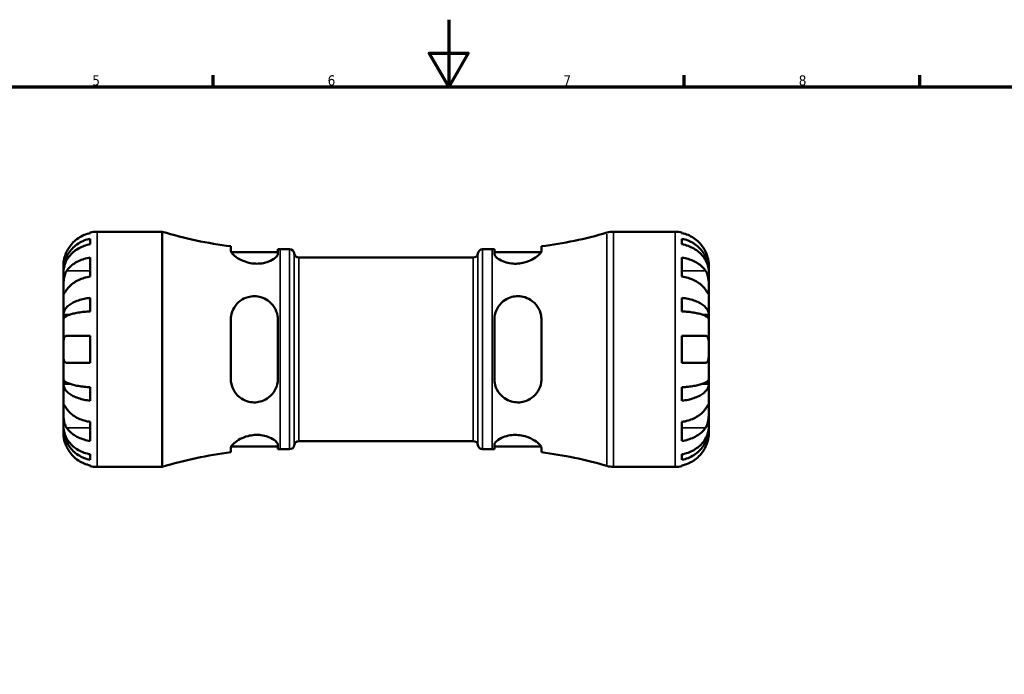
# Model space of a CAD drawing. Header units: millimetres. Extents: x 0 to 904, y -182 to 594.
# Tile 6 of 7: x 293 to 586, y 399 to 594. Entities that reach past the tile are written whole.
import ezdxf

# ---------------------------------------------------------------- set-up
doc = ezdxf.new("R2010")
doc.units = ezdxf.units.MM
for name, color, linetype, lineweight in [('Border (ANSI)', 7, 'Continuous', 70), ('Visible (ANSI)', 7, 'Continuous', 50), ('Visible Narrow (ANSI)', 7, 'Continuous', 35)]:
    doc.layers.add(name, color=color, linetype=linetype, lineweight=lineweight)
doc.styles.add('Note Text (ANSI)', font='tahoma.ttf')

# ---------------------------------------------------------------- blocks, each defined once
blk = doc.blocks.new('Borders Default Border')
at = {"layer": 'Border (ANSI)'}
for p, q in [((350.42, 574), (350.42, 577.45)), ((490.58, 574), (490.58, 577.45)), ((560.67, 574), (560.67, 577.45))]:
    blk.add_line(p, q, dxfattribs=at)
at = {"layer": 'Border (ANSI)', "flags": 128}
for points in [[(420.5, 594), (420.5, 574), (414.73, 584), (426.27, 584), (420.5, 574)], [(20, 20), (20, 574), (821, 574), (821, 20), (20, 20)]]:
    blk.add_lwpolyline(points, dxfattribs=at)
at = {"layer": 'Border (ANSI)', "color": 230, "true_color": 0xff0080, "char_height": 3.05, "attachment_point": 7, "style": 'Note Text (ANSI)'}
for s, insert in [('5', (314.48, 574.34)), ('6', (384.49, 574.34)), ('7', (454.6, 574.4)), ('8', (524.63, 574.33))]:
    blk.add_mtext(s, dxfattribs=dict(at, insert=insert))

msp = doc.modelspace()

# ---------------------------------------------------------------- linework, layer by layer
at = {"layer": 'Visible (ANSI)'}
for p, q in [((313.885, 530.487), (313.885, 530.718)), ((315.885, 530.92), (335.285, 530.92)), ((335.285, 460.92), (335.285, 530.92)), ((469.517, 530.92), (487.885, 530.92)), ((489.885, 530.718), (489.885, 530.487)), ((313.885, 527.176), (313.885, 528.837)), ((489.885, 528.837), (489.885, 527.176)), ((355.685, 526.574), (355.685, 525.284)), ((355.795, 524.87), (369.685, 524.87)), ((369.685, 524.341), (369.685, 525.672)), ((370.385, 525.67), (373.185, 525.67)), ((430.585, 525.67), (433.385, 525.67)), ((434.085, 525.672), (434.085, 524.341)), ((434.085, 524.87), (447.975, 524.87)), ((448.085, 525.284), (448.085, 526.574)), ((313.885, 517.534), (313.885, 523.191)), ((375.963, 523.22), (427.807, 523.22)), ((489.885, 523.191), (489.885, 517.534)), ((305.885, 519.311), (305.885, 520.92)), ((305.885, 519.311), (305.91, 519.311)), ((305.885, 518.699), (305.885, 519.311)), ((305.885, 513.598), (305.885, 518.699)), ((497.885, 519.311), (497.86, 519.311)), ((497.885, 519.311), (497.885, 520.92)), ((497.885, 518.699), (497.885, 519.311)), ((497.885, 513.598), (497.885, 518.699)), ((305.885, 506.221), (305.885, 513.598)), ((497.885, 506.221), (497.885, 513.598)), ((313.885, 507.206), (313.885, 511.215)), ((489.885, 511.215), (489.885, 507.206)), ((305.885, 506.221), (307.794, 506.221)), ((305.885, 504.743), (305.885, 506.221)), ((305.885, 495.92), (305.885, 504.743)), ((355.685, 504.72), (355.685, 487.12)), ((369.685, 487.12), (369.685, 504.72)), ((434.085, 504.72), (434.085, 487.12)), ((448.085, 487.12), (448.085, 504.72)), ((497.885, 506.221), (495.976, 506.221)), ((497.885, 504.743), (497.885, 506.221)), ((497.885, 495.92), (497.885, 504.743)), ((313.885, 491.92), (313.885, 499.92)), ((489.885, 499.92), (489.885, 491.92)), ((305.885, 487.097), (305.885, 495.92)), ((497.885, 487.097), (497.885, 495.92)), ((305.885, 485.619), (305.885, 487.097)), ((497.885, 485.619), (497.885, 487.097)), ((305.885, 485.619), (307.794, 485.619)), ((305.885, 478.242), (305.885, 485.619)), ((313.885, 480.625), (313.885, 484.633)), ((489.885, 484.633), (489.885, 480.625)), ((497.885, 485.619), (495.976, 485.619)), ((497.885, 478.242), (497.885, 485.619)), ((305.885, 473.141), (305.885, 478.242)), ((497.885, 473.141), (497.885, 478.242)), ((305.885, 472.529), (305.885, 473.141)), ((305.885, 472.529), (305.91, 472.529)), ((305.885, 470.92), (305.885, 472.529)), ((313.885, 468.649), (313.885, 474.306)), ((489.885, 474.306), (489.885, 468.649)), ((497.885, 472.529), (497.86, 472.529)), ((497.885, 472.529), (497.885, 473.141)), ((497.885, 470.92), (497.885, 472.529)), ((355.685, 466.556), (355.685, 465.266)), ((355.795, 466.97), (369.685, 466.97)), ((369.685, 466.168), (369.685, 467.499)), ((370.385, 466.17), (373.185, 466.17)), ((375.963, 468.62), (427.807, 468.62)), ((430.585, 466.17), (433.385, 466.17)), ((434.085, 467.499), (434.085, 466.168)), ((434.085, 466.97), (447.975, 466.97)), ((448.085, 465.266), (448.085, 466.556)), ((313.885, 463.003), (313.885, 464.664)), ((489.885, 464.664), (489.885, 463.003)), ((313.885, 461.122), (313.885, 461.353)), ((315.885, 460.92), (335.285, 460.92)), ((469.517, 460.92), (487.885, 460.92)), ((489.885, 461.353), (489.885, 461.122))]:
    msp.add_line(p, q, dxfattribs=at)
for centre, radius, start, end in [((315.885, 520.92), 10, 90, 101.53696), ((370.385, 645.629), 119.959, 252.98636, 262.96119), ((433.385, 645.629), 119.959, 277.03881, 286.53458), ((469.517, 523.92), 7, 90, 106.53458), ((487.885, 520.92), 10, 78.46304, 90), ((370.385, 645.629), 119.959, 269.66566, 270), ((373.185, 524.27), 1.4, 7.18076, 90), ((375.963, 524.62), 1.4, 187.18076, 270), ((427.807, 524.62), 1.4, 270, 352.81924), ((430.585, 524.27), 1.4, 90, 172.81924), ((433.385, 645.629), 119.959, 270, 270.33434), ((370.385, 346.211), 119.959, 90, 90.33434), ((373.185, 467.57), 1.4, 270, 352.81924), ((375.963, 467.22), 1.4, 90, 172.81924), ((427.807, 467.22), 1.4, 7.18076, 90), ((430.585, 467.57), 1.4, 187.18076, 270), ((433.385, 346.211), 119.959, 89.66566, 90), ((370.385, 346.211), 119.959, 97.03881, 107.01364), ((433.385, 346.211), 119.959, 73.46542, 82.96119), ((315.885, 470.92), 10, 258.46304, 270), ((469.517, 467.92), 7, 253.46542, 270), ((487.885, 470.92), 10, 270, 281.53696)]:
    msp.add_arc(centre, radius, start, end, dxfattribs=at)
for points, knots in [([(313.885, 530.487), (313.246, 530.356), (312.622, 530.159), (311.499, 529.692), (310.9, 529.376), (309.781, 528.626), (309.262, 528.191), (308.389, 527.313), (307.954, 526.789), (307.298, 525.803), (307.05, 525.358), (306.845, 524.92)], [0.18972425, 0.18972425, 0.18972425, 0.18972425, 0.36926522, 0.36926522, 0.55452014, 0.55452014, 0.73977506, 0.73977506, 0.92607912, 0.92607912, 1.06568045, 1.06568045, 1.06568045, 1.06568045]), ([(496.925, 524.92), (496.72, 525.358), (496.472, 525.803), (495.816, 526.789), (495.381, 527.313), (494.508, 528.191), (493.989, 528.626), (492.87, 529.376), (492.271, 529.692), (491.148, 530.159), (490.524, 530.356), (489.885, 530.487)], [4.90264375, 4.90264375, 4.90264375, 4.90264375, 5.04224508, 5.04224508, 5.22854914, 5.22854914, 5.41380406, 5.41380406, 5.59905898, 5.59905898, 5.77859995, 5.77859995, 5.77859995, 5.77859995]), ([(305.885, 519.311), (305.885, 519.913), (305.946, 520.57), (306.209, 521.856), (306.412, 522.486), (306.885, 523.595), (307.2, 524.178), (307.948, 525.265), (308.383, 525.77), (309.256, 526.617), (309.775, 527.037), (310.894, 527.762), (311.493, 528.067), (312.618, 528.518), (313.244, 528.71), (313.885, 528.837)], [4.4593823, 4.4593823, 4.4593823, 4.4593823, 4.6457401, 4.6457401, 4.832098, 4.832098, 5.0177489, 5.0177489, 5.2033998, 5.2033998, 5.388581, 5.388581, 5.5737621, 5.5737621, 5.753847, 5.753847, 5.753847, 5.753847]), ([(489.885, 528.837), (490.526, 528.71), (491.152, 528.518), (492.277, 528.067), (492.876, 527.762), (493.995, 527.037), (494.514, 526.617), (495.387, 525.77), (495.822, 525.265), (496.57, 524.178), (496.885, 523.595), (497.358, 522.486), (497.561, 521.856), (497.824, 520.57), (497.885, 519.913), (497.885, 519.311)], [0.1897184, 0.1897184, 0.1897184, 0.1897184, 0.3698032, 0.3698032, 0.5549844, 0.5549844, 0.7401655, 0.7401655, 0.9258164, 0.9258164, 1.1114673, 1.1114673, 1.2978252, 1.2978252, 1.484183, 1.484183, 1.484183, 1.484183]), ([(306.845, 524.92), (306.776, 524.773), (306.71, 524.625), (306.55, 524.24), (306.46, 524.003), (306.295, 523.512), (306.221, 523.261), (306.069, 522.663), (306.007, 522.334), (305.917, 521.699), (305.899, 521.421), (305.883, 521.025), (305.885, 520.92), (305.885, 520.92)], [-0.64008532, -0.64008532, -0.64008532, -0.64008532, -0.59222185, -0.59222185, -0.51595037, -0.51595037, -0.43235608, -0.43235608, -0.30863031, -0.30863031, -0.15844955, -0.15844955, 0, 0, 0, 0]), ([(313.885, 527.176), (313.244, 527.063), (312.618, 526.893), (311.493, 526.491), (310.894, 526.22), (309.775, 525.575), (309.256, 525.201), (308.383, 524.447), (307.948, 523.997), (307.2, 523.03), (306.885, 522.512), (306.412, 521.524), (306.209, 520.964), (305.946, 519.819), (305.885, 519.234), (305.885, 518.699)], [0.1897184, 0.1897184, 0.1897184, 0.1897184, 0.3698032, 0.3698032, 0.5549844, 0.5549844, 0.7401655, 0.7401655, 0.9258164, 0.9258164, 1.1114673, 1.1114673, 1.2978252, 1.2978252, 1.484183, 1.484183, 1.484183, 1.484183]), ([(369.685, 524.341), (369.685, 524.249), (369.666, 524.152), (369.517, 523.752), (369.243, 523.418), (368.364, 522.711), (367.726, 522.337), (366.333, 521.796), (365.639, 521.604), (364.277, 521.405), (363.645, 521.371), (362.339, 521.429), (361.687, 521.524), (360.263, 521.86), (359.526, 522.129), (358.027, 522.833), (357.319, 523.291), (356.295, 524.144), (355.952, 524.54), (355.72, 525.027), (355.685, 525.162), (355.685, 525.284)], [-2.4622259, -2.4622259, -2.4622259, -2.4622259, -2.3687338, -2.3687338, -2.0899685, -2.0899685, -1.7795505, -1.7795505, -1.5376133, -1.5376133, -1.3436251, -1.3436251, -1.1441401, -1.1441401, -0.8917994, -0.8917994, -0.5666642, -0.5666642, -0.2669356, -0.2669356, -0.1388148, -0.1388148, -0.1388148, -0.1388148]), ([(448.085, 525.284), (448.085, 525.172), (448.055, 525.049), (447.857, 524.601), (447.557, 524.236), (446.659, 523.446), (446.039, 523.018), (444.624, 522.284), (443.848, 521.969), (442.369, 521.577), (441.708, 521.463), (440.401, 521.371), (439.775, 521.386), (438.437, 521.542), (437.756, 521.705), (436.369, 522.185), (435.716, 522.527), (434.696, 523.244), (434.341, 523.619), (434.117, 524.092), (434.085, 524.22), (434.085, 524.341)], [-2.4816258, -2.4816258, -2.4816258, -2.4816258, -2.3639652, -2.3639652, -2.0830129, -2.0830129, -1.7804493, -1.7804493, -1.5061822, -1.5061822, -1.302552, -1.302552, -1.1117279, -1.1117279, -0.8809176, -0.8809176, -0.5863009, -0.5863009, -0.2791149, -0.2791149, -0.1563098, -0.1563098, -0.1563098, -0.1563098]), ([(497.885, 518.699), (497.885, 519.234), (497.824, 519.819), (497.561, 520.964), (497.358, 521.524), (496.885, 522.512), (496.57, 523.03), (495.822, 523.997), (495.387, 524.447), (494.514, 525.201), (493.995, 525.575), (492.876, 526.22), (492.277, 526.491), (491.152, 526.893), (490.526, 527.063), (489.885, 527.176)], [4.4593823, 4.4593823, 4.4593823, 4.4593823, 4.6457401, 4.6457401, 4.832098, 4.832098, 5.0177489, 5.0177489, 5.2033998, 5.2033998, 5.388581, 5.388581, 5.5737621, 5.5737621, 5.753847, 5.753847, 5.753847, 5.753847]), ([(497.885, 520.92), (497.885, 520.92), (497.885, 520.963), (497.882, 521.14), (497.879, 521.282), (497.847, 521.73), (497.809, 522.074), (497.679, 522.75), (497.61, 523.042), (497.453, 523.581), (497.375, 523.819), (497.195, 524.305), (497.093, 524.553), (496.963, 524.838), (496.944, 524.879), (496.925, 524.92)], [-2.77804136, -2.77804136, -2.77804136, -2.77804136, -2.67672151, -2.67672151, -2.56558131, -2.56558131, -2.40960112, -2.40960112, -2.30519389, -2.30519389, -2.22617552, -2.22617552, -2.14450488, -2.14450488, -2.1308178, -2.1308178, -2.1308178, -2.1308178]), ([(306.845, 519.254), (307.05, 519.564), (307.298, 519.879), (307.954, 520.576), (308.389, 520.947), (309.262, 521.567), (309.781, 521.875), (310.9, 522.406), (311.499, 522.629), (312.622, 522.959), (313.246, 523.098), (313.885, 523.191)], [4.90264375, 4.90264375, 4.90264375, 4.90264375, 5.04224508, 5.04224508, 5.22854914, 5.22854914, 5.41380406, 5.41380406, 5.59905898, 5.59905898, 5.77859995, 5.77859995, 5.77859995, 5.77859995]), ([(489.885, 523.191), (490.524, 523.098), (491.148, 522.959), (492.271, 522.629), (492.87, 522.406), (493.989, 521.875), (494.508, 521.567), (495.381, 520.947), (495.816, 520.576), (496.472, 519.879), (496.72, 519.564), (496.925, 519.254)], [0.18972425, 0.18972425, 0.18972425, 0.18972425, 0.36926522, 0.36926522, 0.55452014, 0.55452014, 0.73977506, 0.73977506, 0.92607912, 0.92607912, 1.06568045, 1.06568045, 1.06568045, 1.06568045]), ([(305.885, 513.598), (305.885, 513.807), (305.885, 514.039), (305.887, 514.557), (305.889, 514.843), (305.907, 515.554), (305.927, 515.985), (306.014, 516.827), (306.078, 517.23), (306.234, 517.881), (306.311, 518.136), (306.489, 518.605), (306.588, 518.819), (306.745, 519.098), (306.794, 519.178), (306.845, 519.254)], [0, 0, 0, 0, 0.08884908, 0.08884908, 0.18379648, 0.18379648, 0.31419699, 0.31419699, 0.43784665, 0.43784665, 0.52411276, 0.52411276, 0.60765264, 0.60765264, 0.6434969, 0.6434969, 0.6434969, 0.6434969]), ([(496.925, 519.254), (496.984, 519.166), (497.04, 519.074), (497.201, 518.78), (497.298, 518.565), (497.474, 518.091), (497.55, 517.831), (497.702, 517.176), (497.763, 516.775), (497.853, 515.867), (497.871, 515.37), (497.887, 514.416), (497.885, 513.972), (497.885, 513.598)], [-0.64434498, -0.64434498, -0.64434498, -0.64434498, -0.60308586, -0.60308586, -0.52007987, -0.52007987, -0.43273909, -0.43273909, -0.31000661, -0.31000661, -0.15868997, -0.15868997, 0, 0, 0, 0]), ([(313.885, 517.534), (313.246, 517.441), (312.622, 517.302), (311.499, 516.972), (310.9, 516.749), (309.781, 516.218), (309.262, 515.911), (308.389, 515.29), (307.954, 514.92), (307.298, 514.222), (307.05, 513.908), (306.845, 513.598)], [0.18972425, 0.18972425, 0.18972425, 0.18972425, 0.36926522, 0.36926522, 0.55452014, 0.55452014, 0.73977506, 0.73977506, 0.92607912, 0.92607912, 1.06568045, 1.06568045, 1.06568045, 1.06568045]), ([(496.925, 513.598), (496.72, 513.908), (496.472, 514.222), (495.816, 514.92), (495.381, 515.29), (494.508, 515.911), (493.989, 516.218), (492.87, 516.749), (492.271, 516.972), (491.148, 517.302), (490.524, 517.441), (489.885, 517.534)], [4.90264375, 4.90264375, 4.90264375, 4.90264375, 5.04224508, 5.04224508, 5.22854914, 5.22854914, 5.41380406, 5.41380406, 5.59905898, 5.59905898, 5.77859995, 5.77859995, 5.77859995, 5.77859995]), ([(306.845, 513.598), (306.786, 513.51), (306.73, 513.425), (306.569, 513.182), (306.472, 513.036), (306.296, 512.778), (306.22, 512.67), (306.068, 512.477), (306.007, 512.421), (305.917, 512.434), (305.899, 512.535), (305.883, 512.928), (305.885, 513.224), (305.885, 513.598)], [-0.64434498, -0.64434498, -0.64434498, -0.64434498, -0.60308586, -0.60308586, -0.52007987, -0.52007987, -0.43273909, -0.43273909, -0.31000661, -0.31000661, -0.15868997, -0.15868997, 0, 0, 0, 0]), ([(497.885, 513.598), (497.885, 513.388), (497.885, 513.203), (497.883, 512.875), (497.881, 512.739), (497.863, 512.498), (497.843, 512.427), (497.756, 512.425), (497.692, 512.487), (497.536, 512.69), (497.459, 512.799), (497.281, 513.061), (497.182, 513.21), (497.025, 513.447), (496.976, 513.521), (496.925, 513.598)], [0, 0, 0, 0, 0.08884908, 0.08884908, 0.18379648, 0.18379648, 0.31419699, 0.31419699, 0.43784665, 0.43784665, 0.52411276, 0.52411276, 0.60765264, 0.60765264, 0.6434969, 0.6434969, 0.6434969, 0.6434969]), ([(305.885, 506.221), (305.885, 506.537), (305.946, 506.881), (306.209, 507.555), (306.412, 507.885), (306.885, 508.467), (307.2, 508.772), (307.948, 509.342), (308.383, 509.607), (309.256, 510.051), (309.775, 510.271), (310.894, 510.651), (311.493, 510.811), (312.618, 511.048), (313.244, 511.148), (313.885, 511.215)], [4.4593823, 4.4593823, 4.4593823, 4.4593823, 4.6457401, 4.6457401, 4.832098, 4.832098, 5.0177489, 5.0177489, 5.2033998, 5.2033998, 5.388581, 5.388581, 5.5737621, 5.5737621, 5.753847, 5.753847, 5.753847, 5.753847]), ([(355.685, 504.72), (355.685, 505.089), (355.714, 505.455), (355.912, 506.707), (356.222, 507.548), (357.14, 509.09), (357.763, 509.783), (359.182, 510.838), (359.957, 511.226), (361.437, 511.639), (362.099, 511.728), (363.411, 511.711), (364.04, 511.617), (365.387, 511.223), (366.071, 510.891), (367.453, 509.93), (368.098, 509.252), (369.101, 507.676), (369.447, 506.771), (369.656, 505.456), (369.685, 505.089), (369.685, 504.72)], [-2.4876076, -2.4876076, -2.4876076, -2.4876076, -2.3714037, -2.3714037, -2.0837914, -2.0837914, -1.7817754, -1.7817754, -1.5085983, -1.5085983, -1.3047258, -1.3047258, -1.11266, -1.11266, -0.8795223, -0.8795223, -0.5850648, -0.5850648, -0.2786922, -0.2786922, -0.1623441, -0.1623441, -0.1623441, -0.1623441]), ([(434.085, 504.72), (434.085, 505.01), (434.103, 505.299), (434.244, 506.427), (434.5, 507.236), (435.339, 508.834), (435.968, 509.598), (437.353, 510.693), (438.048, 511.078), (439.412, 511.547), (440.043, 511.672), (441.34, 511.746), (441.986, 511.691), (443.422, 511.371), (444.175, 511.051), (445.692, 510.085), (446.405, 509.375), (447.446, 507.783), (447.799, 506.915), (448.046, 505.572), (448.085, 505.148), (448.085, 504.72)], [-2.456134, -2.456134, -2.456134, -2.456134, -2.3647697, -2.3647697, -2.0962555, -2.0962555, -1.7845008, -1.7845008, -1.5398515, -1.5398515, -1.3458717, -1.3458717, -1.1487813, -1.1487813, -0.8926243, -0.8926243, -0.5682662, -0.5682662, -0.2674273, -0.2674273, -0.1326312, -0.1326312, -0.1326312, -0.1326312]), ([(489.885, 511.215), (490.526, 511.148), (491.152, 511.048), (492.277, 510.811), (492.876, 510.651), (493.995, 510.271), (494.514, 510.051), (495.387, 509.607), (495.822, 509.342), (496.57, 508.772), (496.885, 508.467), (497.358, 507.885), (497.561, 507.555), (497.824, 506.881), (497.885, 506.537), (497.885, 506.221)], [0.1897184, 0.1897184, 0.1897184, 0.1897184, 0.3698032, 0.3698032, 0.5549844, 0.5549844, 0.7401655, 0.7401655, 0.9258164, 0.9258164, 1.1114673, 1.1114673, 1.2978252, 1.2978252, 1.484183, 1.484183, 1.484183, 1.484183]), ([(313.885, 507.206), (313.244, 507.174), (312.618, 507.124), (311.493, 507.007), (310.894, 506.929), (309.775, 506.741), (309.256, 506.632), (308.383, 506.413), (307.948, 506.283), (307.2, 506.002), (306.885, 505.851), (306.412, 505.564), (306.209, 505.401), (305.946, 505.068), (305.885, 504.899), (305.885, 504.743)], [0.1897184, 0.1897184, 0.1897184, 0.1897184, 0.3698032, 0.3698032, 0.5549844, 0.5549844, 0.7401655, 0.7401655, 0.9258164, 0.9258164, 1.1114673, 1.1114673, 1.2978252, 1.2978252, 1.484183, 1.484183, 1.484183, 1.484183]), ([(497.885, 504.743), (497.885, 504.899), (497.824, 505.068), (497.561, 505.401), (497.358, 505.564), (496.885, 505.851), (496.57, 506.002), (495.822, 506.283), (495.387, 506.413), (494.514, 506.632), (493.995, 506.741), (492.876, 506.929), (492.277, 507.007), (491.152, 507.124), (490.526, 507.174), (489.885, 507.206)], [4.4593823, 4.4593823, 4.4593823, 4.4593823, 4.6457401, 4.6457401, 4.832098, 4.832098, 5.0177489, 5.0177489, 5.2033998, 5.2033998, 5.388581, 5.388581, 5.5737621, 5.5737621, 5.753847, 5.753847, 5.753847, 5.753847]), ([(305.885, 495.92), (305.885, 496.258), (305.885, 496.594), (305.888, 497.279), (305.891, 497.623), (305.923, 498.388), (305.961, 498.777), (306.091, 499.297), (306.16, 499.468), (306.317, 499.698), (306.395, 499.773), (306.575, 499.881), (306.677, 499.911), (306.807, 499.919), (306.826, 499.92), (306.845, 499.92)], [-2.77804136, -2.77804136, -2.77804136, -2.77804136, -2.67672151, -2.67672151, -2.56558131, -2.56558131, -2.40960112, -2.40960112, -2.30519389, -2.30519389, -2.22617552, -2.22617552, -2.14450488, -2.14450488, -2.1308178, -2.1308178, -2.1308178, -2.1308178]), ([(306.845, 499.92), (307.05, 499.92), (307.298, 499.92), (307.954, 499.92), (308.389, 499.92), (309.262, 499.92), (309.781, 499.92), (310.9, 499.92), (311.499, 499.92), (312.622, 499.92), (313.246, 499.92), (313.885, 499.92)], [4.90264375, 4.90264375, 4.90264375, 4.90264375, 5.04224508, 5.04224508, 5.22854914, 5.22854914, 5.41380406, 5.41380406, 5.59905898, 5.59905898, 5.77859995, 5.77859995, 5.77859995, 5.77859995]), ([(489.885, 499.92), (490.524, 499.92), (491.148, 499.92), (492.271, 499.92), (492.87, 499.92), (493.989, 499.92), (494.508, 499.92), (495.381, 499.92), (495.816, 499.92), (496.472, 499.92), (496.72, 499.92), (496.925, 499.92)], [0.18972425, 0.18972425, 0.18972425, 0.18972425, 0.36926522, 0.36926522, 0.55452014, 0.55452014, 0.73977506, 0.73977506, 0.92607912, 0.92607912, 1.06568045, 1.06568045, 1.06568045, 1.06568045]), ([(496.925, 499.92), (496.994, 499.92), (497.06, 499.912), (497.22, 499.869), (497.31, 499.821), (497.475, 499.674), (497.549, 499.57), (497.701, 499.247), (497.763, 499), (497.853, 498.344), (497.871, 497.922), (497.887, 496.971), (497.885, 496.448), (497.885, 495.92)], [-0.64008532, -0.64008532, -0.64008532, -0.64008532, -0.59222185, -0.59222185, -0.51595037, -0.51595037, -0.43235608, -0.43235608, -0.30863031, -0.30863031, -0.15844955, -0.15844955, 0, 0, 0, 0]), ([(306.845, 491.92), (306.776, 491.92), (306.71, 491.928), (306.55, 491.971), (306.46, 492.019), (306.295, 492.166), (306.221, 492.27), (306.069, 492.593), (306.007, 492.84), (305.917, 493.496), (305.899, 493.918), (305.883, 494.868), (305.885, 495.392), (305.885, 495.92)], [-0.64008532, -0.64008532, -0.64008532, -0.64008532, -0.59222185, -0.59222185, -0.51595037, -0.51595037, -0.43235608, -0.43235608, -0.30863031, -0.30863031, -0.15844955, -0.15844955, 0, 0, 0, 0]), ([(497.885, 495.92), (497.885, 495.582), (497.885, 495.246), (497.882, 494.56), (497.879, 494.217), (497.847, 493.452), (497.809, 493.063), (497.679, 492.543), (497.61, 492.372), (497.453, 492.142), (497.375, 492.067), (497.195, 491.959), (497.093, 491.929), (496.963, 491.921), (496.944, 491.92), (496.925, 491.92)], [-2.77804136, -2.77804136, -2.77804136, -2.77804136, -2.67672151, -2.67672151, -2.56558131, -2.56558131, -2.40960112, -2.40960112, -2.30519389, -2.30519389, -2.22617552, -2.22617552, -2.14450488, -2.14450488, -2.1308178, -2.1308178, -2.1308178, -2.1308178]), ([(313.885, 491.92), (313.246, 491.92), (312.622, 491.92), (311.499, 491.92), (310.9, 491.92), (309.781, 491.92), (309.262, 491.92), (308.389, 491.92), (307.954, 491.92), (307.298, 491.92), (307.05, 491.92), (306.845, 491.92)], [0.18972425, 0.18972425, 0.18972425, 0.18972425, 0.36926522, 0.36926522, 0.55452014, 0.55452014, 0.73977506, 0.73977506, 0.92607912, 0.92607912, 1.06568045, 1.06568045, 1.06568045, 1.06568045]), ([(496.925, 491.92), (496.72, 491.92), (496.472, 491.92), (495.816, 491.92), (495.381, 491.92), (494.508, 491.92), (493.989, 491.92), (492.87, 491.92), (492.271, 491.92), (491.148, 491.92), (490.524, 491.92), (489.885, 491.92)], [4.90264375, 4.90264375, 4.90264375, 4.90264375, 5.04224508, 5.04224508, 5.22854914, 5.22854914, 5.41380406, 5.41380406, 5.59905898, 5.59905898, 5.77859995, 5.77859995, 5.77859995, 5.77859995]), ([(305.885, 487.097), (305.885, 486.941), (305.946, 486.771), (306.209, 486.439), (306.412, 486.276), (306.885, 485.989), (307.2, 485.838), (307.948, 485.557), (308.383, 485.427), (309.256, 485.208), (309.775, 485.099), (310.894, 484.911), (311.493, 484.833), (312.618, 484.716), (313.244, 484.666), (313.885, 484.633)], [4.4593823, 4.4593823, 4.4593823, 4.4593823, 4.6457401, 4.6457401, 4.832098, 4.832098, 5.0177489, 5.0177489, 5.2033998, 5.2033998, 5.388581, 5.388581, 5.5737621, 5.5737621, 5.753847, 5.753847, 5.753847, 5.753847]), ([(369.685, 487.12), (369.685, 486.823), (369.666, 486.527), (369.517, 485.361), (369.243, 484.523), (368.364, 482.915), (367.726, 482.164), (366.333, 481.096), (365.639, 480.724), (364.277, 480.273), (363.645, 480.156), (362.339, 480.097), (361.687, 480.161), (360.263, 480.502), (359.526, 480.825), (358.027, 481.798), (357.319, 482.517), (356.295, 484.119), (355.952, 484.988), (355.72, 486.31), (355.685, 486.713), (355.685, 487.12)], [-2.4622259, -2.4622259, -2.4622259, -2.4622259, -2.3687338, -2.3687338, -2.0899685, -2.0899685, -1.7795505, -1.7795505, -1.5376133, -1.5376133, -1.3436251, -1.3436251, -1.1441401, -1.1441401, -0.8917994, -0.8917994, -0.5666642, -0.5666642, -0.2669356, -0.2669356, -0.1388148, -0.1388148, -0.1388148, -0.1388148]), ([(448.085, 487.12), (448.085, 486.746), (448.055, 486.376), (447.857, 485.141), (447.557, 484.319), (446.659, 482.786), (446.039, 482.088), (444.624, 481.022), (443.848, 480.628), (442.369, 480.207), (441.708, 480.115), (440.401, 480.125), (439.775, 480.215), (438.437, 480.596), (437.756, 480.918), (436.369, 481.862), (435.716, 482.536), (434.696, 484.104), (434.341, 485.008), (434.117, 486.344), (434.085, 486.731), (434.085, 487.12)], [-2.4816258, -2.4816258, -2.4816258, -2.4816258, -2.3639652, -2.3639652, -2.0830129, -2.0830129, -1.7804493, -1.7804493, -1.5061822, -1.5061822, -1.302552, -1.302552, -1.1117279, -1.1117279, -0.8809176, -0.8809176, -0.5863009, -0.5863009, -0.2791149, -0.2791149, -0.1563098, -0.1563098, -0.1563098, -0.1563098]), ([(489.885, 484.633), (490.526, 484.666), (491.152, 484.716), (492.277, 484.833), (492.876, 484.911), (493.995, 485.099), (494.514, 485.208), (495.387, 485.427), (495.822, 485.557), (496.57, 485.838), (496.885, 485.989), (497.358, 486.276), (497.561, 486.439), (497.824, 486.771), (497.885, 486.941), (497.885, 487.097)], [0.1897184, 0.1897184, 0.1897184, 0.1897184, 0.3698032, 0.3698032, 0.5549844, 0.5549844, 0.7401655, 0.7401655, 0.9258164, 0.9258164, 1.1114673, 1.1114673, 1.2978252, 1.2978252, 1.484183, 1.484183, 1.484183, 1.484183]), ([(313.885, 480.625), (313.244, 480.692), (312.618, 480.792), (311.493, 481.029), (310.894, 481.188), (309.775, 481.569), (309.256, 481.789), (308.383, 482.233), (307.948, 482.498), (307.2, 483.068), (306.885, 483.373), (306.412, 483.954), (306.209, 484.285), (305.946, 484.959), (305.885, 485.303), (305.885, 485.619)], [0.1897184, 0.1897184, 0.1897184, 0.1897184, 0.3698032, 0.3698032, 0.5549844, 0.5549844, 0.7401655, 0.7401655, 0.9258164, 0.9258164, 1.1114673, 1.1114673, 1.2978252, 1.2978252, 1.484183, 1.484183, 1.484183, 1.484183]), ([(497.885, 485.619), (497.885, 485.303), (497.824, 484.959), (497.561, 484.285), (497.358, 483.954), (496.885, 483.373), (496.57, 483.068), (495.822, 482.498), (495.387, 482.233), (494.514, 481.789), (493.995, 481.569), (492.876, 481.188), (492.277, 481.029), (491.152, 480.792), (490.526, 480.692), (489.885, 480.625)], [4.4593823, 4.4593823, 4.4593823, 4.4593823, 4.6457401, 4.6457401, 4.832098, 4.832098, 5.0177489, 5.0177489, 5.2033998, 5.2033998, 5.388581, 5.388581, 5.5737621, 5.5737621, 5.753847, 5.753847, 5.753847, 5.753847]), ([(306.845, 472.585), (306.786, 472.673), (306.73, 472.766), (306.569, 473.06), (306.472, 473.275), (306.296, 473.749), (306.22, 474.009), (306.068, 474.664), (306.007, 475.065), (305.917, 475.973), (305.899, 476.47), (305.883, 477.424), (305.885, 477.868), (305.885, 478.242)], [-0.64434498, -0.64434498, -0.64434498, -0.64434498, -0.60308586, -0.60308586, -0.52007987, -0.52007987, -0.43273909, -0.43273909, -0.31000661, -0.31000661, -0.15868997, -0.15868997, 0, 0, 0, 0]), ([(305.885, 478.242), (305.885, 478.452), (305.885, 478.637), (305.887, 478.964), (305.889, 479.101), (305.907, 479.342), (305.927, 479.413), (306.014, 479.415), (306.078, 479.353), (306.234, 479.15), (306.311, 479.04), (306.489, 478.779), (306.588, 478.629), (306.745, 478.393), (306.794, 478.319), (306.845, 478.242)], [0, 0, 0, 0, 0.08884908, 0.08884908, 0.18379648, 0.18379648, 0.31419699, 0.31419699, 0.43784665, 0.43784665, 0.52411276, 0.52411276, 0.60765264, 0.60765264, 0.6434969, 0.6434969, 0.6434969, 0.6434969]), ([(306.845, 478.242), (307.05, 477.932), (307.298, 477.618), (307.954, 476.92), (308.389, 476.55), (309.262, 475.929), (309.781, 475.622), (310.9, 475.091), (311.499, 474.868), (312.622, 474.538), (313.246, 474.398), (313.885, 474.306)], [4.90264375, 4.90264375, 4.90264375, 4.90264375, 5.04224508, 5.04224508, 5.22854914, 5.22854914, 5.41380406, 5.41380406, 5.59905898, 5.59905898, 5.77859995, 5.77859995, 5.77859995, 5.77859995]), ([(489.885, 474.306), (490.524, 474.398), (491.148, 474.538), (492.271, 474.868), (492.87, 475.091), (493.989, 475.622), (494.508, 475.929), (495.381, 476.55), (495.816, 476.92), (496.472, 477.618), (496.72, 477.932), (496.925, 478.242)], [0.18972425, 0.18972425, 0.18972425, 0.18972425, 0.36926522, 0.36926522, 0.55452014, 0.55452014, 0.73977506, 0.73977506, 0.92607912, 0.92607912, 1.06568045, 1.06568045, 1.06568045, 1.06568045]), ([(496.925, 478.242), (496.984, 478.33), (497.04, 478.415), (497.201, 478.658), (497.298, 478.804), (497.474, 479.062), (497.55, 479.17), (497.702, 479.363), (497.763, 479.419), (497.853, 479.406), (497.871, 479.305), (497.887, 478.912), (497.885, 478.616), (497.885, 478.242)], [-0.64434498, -0.64434498, -0.64434498, -0.64434498, -0.60308586, -0.60308586, -0.52007987, -0.52007987, -0.43273909, -0.43273909, -0.31000661, -0.31000661, -0.15868997, -0.15868997, 0, 0, 0, 0]), ([(497.885, 478.242), (497.885, 478.033), (497.885, 477.801), (497.883, 477.283), (497.881, 476.996), (497.863, 476.286), (497.843, 475.855), (497.756, 475.013), (497.692, 474.61), (497.536, 473.959), (497.459, 473.704), (497.281, 473.235), (497.182, 473.021), (497.025, 472.742), (496.976, 472.662), (496.925, 472.585)], [0, 0, 0, 0, 0.08884908, 0.08884908, 0.18379648, 0.18379648, 0.31419699, 0.31419699, 0.43784665, 0.43784665, 0.52411276, 0.52411276, 0.60765264, 0.60765264, 0.6434969, 0.6434969, 0.6434969, 0.6434969]), ([(305.885, 473.141), (305.885, 472.606), (305.946, 472.021), (306.209, 470.876), (306.412, 470.316), (306.885, 469.328), (307.2, 468.81), (307.948, 467.843), (308.383, 467.393), (309.256, 466.639), (309.775, 466.265), (310.894, 465.62), (311.493, 465.349), (312.618, 464.947), (313.244, 464.777), (313.885, 464.664)], [4.4593823, 4.4593823, 4.4593823, 4.4593823, 4.6457401, 4.6457401, 4.832098, 4.832098, 5.0177489, 5.0177489, 5.2033998, 5.2033998, 5.388581, 5.388581, 5.5737621, 5.5737621, 5.753847, 5.753847, 5.753847, 5.753847]), ([(313.885, 463.003), (313.244, 463.13), (312.618, 463.322), (311.493, 463.773), (310.894, 464.078), (309.775, 464.803), (309.256, 465.223), (308.383, 466.07), (307.948, 466.575), (307.2, 467.662), (306.885, 468.245), (306.412, 469.354), (306.209, 469.984), (305.946, 471.27), (305.885, 471.927), (305.885, 472.529)], [0.1897184, 0.1897184, 0.1897184, 0.1897184, 0.3698032, 0.3698032, 0.5549844, 0.5549844, 0.7401655, 0.7401655, 0.9258164, 0.9258164, 1.1114673, 1.1114673, 1.2978252, 1.2978252, 1.484183, 1.484183, 1.484183, 1.484183]), ([(313.885, 468.649), (313.246, 468.742), (312.622, 468.881), (311.499, 469.211), (310.9, 469.434), (309.781, 469.965), (309.262, 470.272), (308.389, 470.893), (307.954, 471.263), (307.298, 471.961), (307.05, 472.275), (306.845, 472.585)], [0.18972425, 0.18972425, 0.18972425, 0.18972425, 0.36926522, 0.36926522, 0.55452014, 0.55452014, 0.73977506, 0.73977506, 0.92607912, 0.92607912, 1.06568045, 1.06568045, 1.06568045, 1.06568045]), ([(489.885, 464.664), (490.526, 464.777), (491.152, 464.947), (492.277, 465.349), (492.876, 465.62), (493.995, 466.265), (494.514, 466.639), (495.387, 467.393), (495.822, 467.843), (496.57, 468.81), (496.885, 469.328), (497.358, 470.316), (497.561, 470.876), (497.824, 472.021), (497.885, 472.606), (497.885, 473.141)], [0.1897184, 0.1897184, 0.1897184, 0.1897184, 0.3698032, 0.3698032, 0.5549844, 0.5549844, 0.7401655, 0.7401655, 0.9258164, 0.9258164, 1.1114673, 1.1114673, 1.2978252, 1.2978252, 1.484183, 1.484183, 1.484183, 1.484183]), ([(496.925, 472.585), (496.72, 472.275), (496.472, 471.961), (495.816, 471.263), (495.381, 470.893), (494.508, 470.272), (493.989, 469.965), (492.87, 469.434), (492.271, 469.211), (491.148, 468.881), (490.524, 468.742), (489.885, 468.649)], [4.90264375, 4.90264375, 4.90264375, 4.90264375, 5.04224508, 5.04224508, 5.22854914, 5.22854914, 5.41380406, 5.41380406, 5.59905898, 5.59905898, 5.77859995, 5.77859995, 5.77859995, 5.77859995]), ([(497.885, 472.529), (497.885, 471.927), (497.824, 471.27), (497.561, 469.984), (497.358, 469.354), (496.885, 468.245), (496.57, 467.662), (495.822, 466.575), (495.387, 466.07), (494.514, 465.223), (493.995, 464.803), (492.876, 464.078), (492.277, 463.773), (491.152, 463.322), (490.526, 463.13), (489.885, 463.003)], [4.4593823, 4.4593823, 4.4593823, 4.4593823, 4.6457401, 4.6457401, 4.832098, 4.832098, 5.0177489, 5.0177489, 5.2033998, 5.2033998, 5.388581, 5.388581, 5.5737621, 5.5737621, 5.753847, 5.753847, 5.753847, 5.753847]), ([(305.885, 470.92), (305.885, 470.92), (305.885, 470.877), (305.888, 470.7), (305.891, 470.558), (305.923, 470.11), (305.961, 469.766), (306.091, 469.09), (306.16, 468.797), (306.317, 468.259), (306.395, 468.021), (306.575, 467.534), (306.677, 467.287), (306.807, 467.002), (306.826, 466.961), (306.845, 466.92)], [-2.77804136, -2.77804136, -2.77804136, -2.77804136, -2.67672151, -2.67672151, -2.56558131, -2.56558131, -2.40960112, -2.40960112, -2.30519389, -2.30519389, -2.22617552, -2.22617552, -2.14450488, -2.14450488, -2.1308178, -2.1308178, -2.1308178, -2.1308178]), ([(355.685, 466.556), (355.685, 466.667), (355.714, 466.788), (355.912, 467.241), (356.222, 467.615), (357.14, 468.415), (357.763, 468.841), (359.182, 469.572), (359.957, 469.883), (361.437, 470.27), (362.099, 470.382), (363.411, 470.47), (364.04, 470.452), (365.387, 470.288), (366.071, 470.119), (367.453, 469.631), (368.098, 469.288), (369.101, 468.571), (369.447, 468.197), (369.656, 467.735), (369.685, 467.613), (369.685, 467.499)], [-2.4876076, -2.4876076, -2.4876076, -2.4876076, -2.3714037, -2.3714037, -2.0837914, -2.0837914, -1.7817754, -1.7817754, -1.5085983, -1.5085983, -1.3047258, -1.3047258, -1.11266, -1.11266, -0.8795223, -0.8795223, -0.5850648, -0.5850648, -0.2786922, -0.2786922, -0.1623441, -0.1623441, -0.1623441, -0.1623441]), ([(434.085, 467.499), (434.085, 467.589), (434.103, 467.683), (434.244, 468.07), (434.5, 468.389), (435.339, 469.086), (435.968, 469.463), (437.353, 470.017), (438.048, 470.217), (439.412, 470.428), (440.043, 470.467), (441.34, 470.419), (441.986, 470.332), (443.422, 470.008), (444.175, 469.739), (445.692, 469.036), (446.405, 468.58), (447.446, 467.726), (447.799, 467.326), (448.046, 466.827), (448.085, 466.684), (448.085, 466.556)], [-2.456134, -2.456134, -2.456134, -2.456134, -2.3647697, -2.3647697, -2.0962555, -2.0962555, -1.7845008, -1.7845008, -1.5398515, -1.5398515, -1.3458717, -1.3458717, -1.1487813, -1.1487813, -0.8926243, -0.8926243, -0.5682662, -0.5682662, -0.2674273, -0.2674273, -0.1326312, -0.1326312, -0.1326312, -0.1326312]), ([(496.925, 466.92), (496.994, 467.067), (497.06, 467.214), (497.22, 467.6), (497.31, 467.837), (497.475, 468.328), (497.549, 468.579), (497.701, 469.177), (497.763, 469.506), (497.853, 470.141), (497.871, 470.419), (497.887, 470.815), (497.885, 470.92), (497.885, 470.92)], [-0.64008532, -0.64008532, -0.64008532, -0.64008532, -0.59222185, -0.59222185, -0.51595037, -0.51595037, -0.43235608, -0.43235608, -0.30863031, -0.30863031, -0.15844955, -0.15844955, 0, 0, 0, 0]), ([(306.845, 466.92), (307.05, 466.482), (307.298, 466.037), (307.954, 465.05), (308.389, 464.526), (309.262, 463.649), (309.781, 463.214), (310.9, 462.463), (311.499, 462.148), (312.622, 461.681), (313.246, 461.484), (313.885, 461.353)], [4.90264375, 4.90264375, 4.90264375, 4.90264375, 5.04224508, 5.04224508, 5.22854914, 5.22854914, 5.41380406, 5.41380406, 5.59905898, 5.59905898, 5.77859995, 5.77859995, 5.77859995, 5.77859995]), ([(489.885, 461.353), (490.524, 461.484), (491.148, 461.681), (492.271, 462.148), (492.87, 462.463), (493.989, 463.214), (494.508, 463.649), (495.381, 464.526), (495.816, 465.05), (496.472, 466.037), (496.72, 466.482), (496.925, 466.92)], [0.18972425, 0.18972425, 0.18972425, 0.18972425, 0.36926522, 0.36926522, 0.55452014, 0.55452014, 0.73977506, 0.73977506, 0.92607912, 0.92607912, 1.06568045, 1.06568045, 1.06568045, 1.06568045])]:
    msp.add_open_spline(points, degree=3, knots=knots, dxfattribs=at)
at = {"layer": 'Visible Narrow (ANSI)'}
for p, q in [((315.885, 461.351), (315.885, 530.489)), ((467.525, 461.637), (467.525, 530.203)), ((469.517, 530.489), (469.517, 461.351)), ((487.885, 461.351), (487.885, 530.489)), ((370.385, 466.536), (370.385, 525.304)), ((373.185, 466.536), (373.185, 525.304)), ((430.585, 525.304), (430.585, 466.536)), ((433.385, 466.536), (433.385, 525.304)), ((374.574, 467.746), (374.574, 524.094)), ((375.963, 522.884), (375.963, 468.956)), ((427.807, 468.956), (427.807, 522.884)), ((429.196, 524.094), (429.196, 467.746)), ((307.197, 519.254), (313.533, 519.254)), ((496.573, 519.254), (490.237, 519.254)), ((307.197, 472.585), (313.533, 472.585)), ((496.573, 472.585), (490.237, 472.585))]:
    msp.add_line(p, q, dxfattribs=at)

# ---------------------------------------------------------------- block references
msp.add_blockref('Borders Default Border', (0, 0))

doc.saveas('drawing.dxf')
